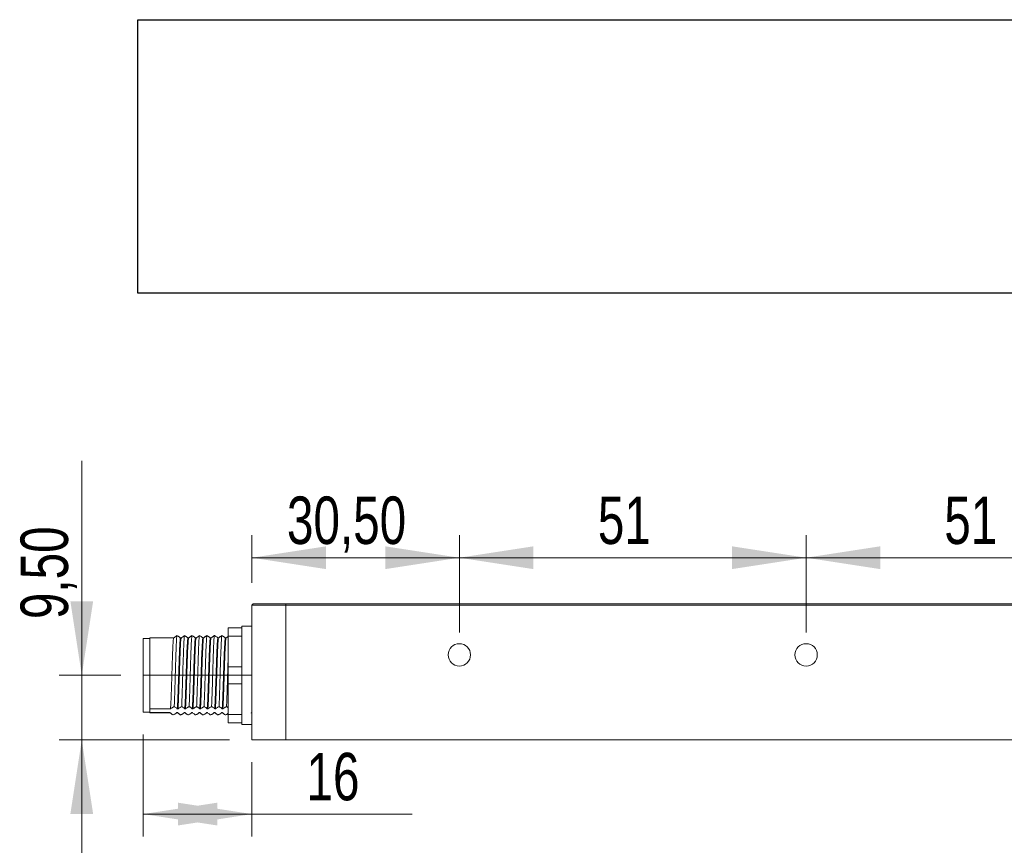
# Model space of a CAD drawing. Header units: millimetres. Extents: x 16 to 406, y 17 to 284.
# Tile 10 of 29: x 101 to 145, y 167 to 204. Entities that reach past the tile are written whole.
import ezdxf

# ---------------------------------------------------------------- set-up
doc = ezdxf.new("R2010")
doc.units = ezdxf.units.MM
doc.linetypes.add('CENTERX2', pattern=[20.32, 12.7, -2.54, 2.54, -2.54])
doc.styles.add('SLDTEXTSTYLE0', font='TXT', dxfattribs={"width": 0.75})
doc.dimstyles.new('SLDDIMSTYLE0', dxfattribs={"dimtxt": 2.116667, "dimasz": 3.302, "dimexe": 0, "dimexo": 0.0625, "dimgap": 0.529167, "dimtad": 1, "dimtoh": 1, "dimlfac": 3.3, "dimrnd": 1e-09, "dimzin": 12, "dimdsep": 46, "dimtxsty": 'SLDTEXTSTYLE0', "dimsah": 1, "dimcen": 0.09, "dimadec": 0, "dimazin": 0, "dimtfac": 1, "dimtofl": 0, "dimtmove": 0, "dimatfit": 3, "dimfxl": 0, "dimtolj": 1, "dimtzin": 12, "dimarcsym": 0})
doc.dimstyles.new('SLDDIMSTYLE2', dxfattribs={"dimtxt": 2.116667, "dimasz": 3.302, "dimexe": 0, "dimexo": 0.0625, "dimgap": 0.529167, "dimtad": 1, "dimtoh": 1, "dimlfac": 3.3, "dimrnd": 1e-09, "dimzin": 12, "dimdsep": 46, "dimtxsty": 'SLDTEXTSTYLE0', "dimsah": 1, "dimcen": 0.09, "dimadec": 0, "dimazin": 0, "dimtfac": 1, "dimtofl": 0, "dimtmove": 0, "dimatfit": 3, "dimfxl": 0, "dimtolj": 1, "dimtzin": 12, "dimarcsym": 0})
picture_1 = doc.add_image_def('image6.bmp', size_in_pixel=(285, 62))

# ---------------------------------------------------------------- blocks, each defined once
blk = doc.blocks.new('*D76')
at = {"color": 7, "linetype": 'Continuous', "lineweight": 0}
for p, q in [((104.228, 174.724), (104.228, 184.287)), ((105.966, 174.724), (103.228, 174.724)), ((104.228, 174.724), (104.228, 171.845)), ((110.815, 171.845), (103.228, 171.845)), ((104.228, 171.845), (104.228, 165.495))]:
    blk.add_line(p, q, dxfattribs=at)
for points in [[(104.228, 174.724), (104.736, 178.026), (103.72, 178.026)], [(104.228, 171.845), (103.72, 168.543), (104.736, 168.543)]]:
    blk.add_solid(points, dxfattribs=at)
at = {"color": 7, "linetype": 'Continuous', "lineweight": 0, "insert": (101.499, 177.229), "char_height": 2.1167, "attachment_point": 1, "rotation": 90, "style": 'SLDTEXTSTYLE0'}
blk.add_mtext('9,50', dxfattribs=at)
blk = doc.blocks.new('*D78')
at = {"color": 7, "linetype": 'Continuous', "lineweight": 0}
for p, q in [((106.966, 172.087), (106.966, 167.538)), ((111.815, 170.845), (111.815, 167.538)), ((106.966, 168.538), (111.815, 168.538)), ((111.815, 168.538), (118.958, 168.538))]:
    blk.add_line(p, q, dxfattribs=at)
for points in [[(106.966, 168.538), (110.268, 168.03), (110.268, 169.046)], [(111.815, 168.538), (108.513, 169.046), (108.513, 168.03)]]:
    blk.add_solid(points, dxfattribs=at)
at = {"color": 7, "linetype": 'Continuous', "lineweight": 0, "insert": (114.246, 171.267), "char_height": 2.1167, "attachment_point": 1, "style": 'SLDTEXTSTYLE0'}
blk.add_mtext('16', dxfattribs=at)
blk = doc.blocks.new('*D79')
at = {"color": 7, "linetype": 'Continuous', "lineweight": 0}
for p, q in [((111.815, 178.845), (111.815, 180.965)), ((121.057, 176.633), (121.057, 180.965)), ((121.057, 179.965), (111.815, 179.965))]:
    blk.add_line(p, q, dxfattribs=at)
for points in [[(111.815, 179.965), (115.117, 179.457), (115.117, 180.473)], [(121.057, 179.965), (117.755, 180.473), (117.755, 179.457)]]:
    blk.add_solid(points, dxfattribs=at)
at = {"color": 7, "linetype": 'Continuous', "lineweight": 0, "insert": (113.374, 182.693), "char_height": 2.1167, "attachment_point": 1, "style": 'SLDTEXTSTYLE0'}
blk.add_mtext('30,50', dxfattribs=at)
blk = doc.blocks.new('*D80')
at = {"color": 7, "linetype": 'Continuous', "lineweight": 0}
for p, q in [((121.057, 176.633), (121.057, 180.965)), ((136.512, 176.633), (136.512, 180.965)), ((121.057, 179.965), (136.512, 179.965))]:
    blk.add_line(p, q, dxfattribs=at)
for points in [[(121.057, 179.965), (124.359, 179.457), (124.359, 180.473)], [(136.512, 179.965), (133.21, 180.473), (133.21, 179.457)]]:
    blk.add_solid(points, dxfattribs=at)
at = {"color": 7, "linetype": 'Continuous', "lineweight": 0, "insert": (127.23, 182.693), "char_height": 2.1167, "attachment_point": 1, "style": 'SLDTEXTSTYLE0'}
blk.add_mtext('51', dxfattribs=at)
blk = doc.blocks.new('*D81')
at = {"color": 7, "linetype": 'Continuous', "lineweight": 0}
for p, q in [((136.512, 176.633), (136.512, 180.965)), ((151.966, 176.633), (151.966, 180.965)), ((136.512, 179.965), (151.966, 179.965))]:
    blk.add_line(p, q, dxfattribs=at)
for points in [[(136.512, 179.965), (139.814, 179.457), (139.814, 180.473)], [(151.966, 179.965), (148.664, 180.473), (148.664, 179.457)]]:
    blk.add_solid(points, dxfattribs=at)
at = {"color": 7, "linetype": 'Continuous', "lineweight": 0, "insert": (142.671, 182.693), "char_height": 2.1167, "attachment_point": 1, "style": 'SLDTEXTSTYLE0'}
blk.add_mtext('51', dxfattribs=at)

msp = doc.modelspace()

# ---------------------------------------------------------------- linework, layer by layer
at = {"color": 7, "linetype": 'Continuous', "lineweight": 15}
for p, q in [((111.8145, 177.845), (111.8751, 177.9056)), ((113.3297, 177.845), (111.8145, 177.845)), ((111.8145, 171.845), (111.8145, 177.845)), ((111.8751, 177.9056), (113.3297, 177.9056)), ((113.3297, 177.9056), (113.3297, 177.845)), ((113.3297, 177.9056), (159.6933, 177.9056)), ((113.3297, 177.845), (113.3297, 177.9056)), ((113.3297, 171.845), (113.3297, 177.845)), ((159.6933, 177.845), (113.3297, 177.845)), ((113.3297, 171.845), (113.3297, 177.845)), ((111.36, 176.9208), (111.36, 176.845)), ((110.7539, 176.845), (111.36, 176.845)), ((110.7539, 176.4663), (110.7539, 176.845)), ((111.36, 176.4663), (110.7539, 176.4663)), ((110.7539, 176.4663), (110.7539, 175.1026)), ((111.36, 176.845), (111.36, 176.4663)), ((111.36, 176.4663), (111.36, 176.2798)), ((106.9661, 176.141), (106.9661, 176.3602)), ((106.9661, 173.0875), (106.9661, 176.141)), ((107.2691, 173.2251), (107.2691, 176.3905)), ((111.36, 176.2798), (111.36, 175.2891)), ((110.7539, 175.1026), (111.36, 175.1026)), ((110.7539, 174.345), (110.7539, 175.1026)), ((111.36, 175.2891), (111.36, 175.1026)), ((111.36, 175.1026), (111.36, 174.345)), ((111.36, 174.345), (110.7539, 174.345)), ((110.7539, 174.345), (110.7539, 172.9814)), ((111.36, 174.345), (111.36, 174.1586)), ((111.36, 174.1586), (111.36, 173.1679)), ((107.2691, 173.2251), (108.1843, 173.2251)), ((107.2691, 173.2251), (107.2691, 173.1432)), ((107.2691, 173.1432), (107.2691, 173.0613)), ((108.1645, 173.0613), (107.2691, 173.0613)), ((107.2691, 173.0572), (107.2691, 173.0613)), ((108.4978, 173.0613), (108.4675, 173.0613)), ((108.4873, 173.2251), (108.5176, 173.2251)), ((108.8311, 173.0613), (108.8008, 173.0613)), ((108.8207, 173.2251), (108.851, 173.2251)), ((109.1645, 173.0613), (109.1342, 173.0613)), ((109.154, 173.2251), (109.1843, 173.2251)), ((109.4978, 173.0613), (109.4675, 173.0613)), ((109.4873, 173.2251), (109.5176, 173.2251)), ((109.8311, 173.0613), (109.8008, 173.0613)), ((109.8207, 173.2251), (109.851, 173.2251)), ((110.1645, 173.0613), (110.1342, 173.0613)), ((110.154, 173.2251), (110.1843, 173.2251)), ((110.4978, 173.0613), (110.4675, 173.0613)), ((110.4873, 173.2251), (110.5176, 173.2251)), ((110.7539, 172.9814), (111.36, 172.9814)), ((110.7539, 172.6026), (110.7539, 172.9814)), ((111.36, 173.1679), (111.36, 172.9814)), ((111.36, 172.9814), (111.36, 172.6026)), ((111.36, 172.6026), (110.7539, 172.6026)), ((111.36, 172.6026), (111.36, 172.5269)), ((111.8145, 171.845), (113.3297, 171.845)), ((113.3297, 171.845), (161.2085, 171.845))]:
    msp.add_line(p, q, dxfattribs=at)
at = {"color": 7, "linetype": 'CENTERX2', "lineweight": 0}
msp.add_line((106.9661, 174.7238), (111.8257, 174.7238), dxfattribs=at)
at = {"color": 7, "linetype": 'Continuous', "lineweight": 15}
for centre in [(121.057, 175.6329), (136.5115, 175.6329)]:
    msp.add_circle(centre, 0.5, dxfattribs=at)
for points in [[(111.8145, 176.9208), (111.36, 176.9208)], [(108.4705, 176.4909), (108.4548, 176.482)], [(108.8039, 176.4909), (108.7881, 176.482)], [(109.1372, 176.4909), (109.1219, 176.482)], [(109.4705, 176.4909), (109.4553, 176.482)], [(109.8039, 176.4909), (109.7886, 176.482)], [(110.1372, 176.4909), (110.1214, 176.482)], [(110.4705, 176.4909), (110.4553, 176.482)], [(107.2691, 176.3602), (106.9661, 176.3602)], [(108.3311, 176.3905), (107.2691, 176.3905)], [(108.3311, 176.3863), (108.325, 176.3889)], [(108.6317, 176.3899), (108.6107, 176.4067)], [(108.6645, 176.3905), (108.6303, 176.3905)], [(108.9651, 176.3899), (108.9441, 176.4067)], [(108.9978, 176.3905), (108.9637, 176.3905)], [(109.2984, 176.3899), (109.2774, 176.4067)], [(109.3311, 176.3905), (109.297, 176.3905)], [(109.6317, 176.3899), (109.6107, 176.4067)], [(109.6645, 176.3905), (109.6303, 176.3905)], [(109.9651, 176.3899), (109.9424, 176.4081)], [(109.9978, 176.3905), (109.9637, 176.3905)], [(110.2984, 176.3899), (110.2758, 176.4081)], [(110.3311, 176.3905), (110.297, 176.3905)], [(110.6317, 176.3899), (110.6107, 176.4067)], [(110.6645, 176.3905), (110.6303, 176.3905)], [(106.9661, 173.0875), (107.2691, 173.0875)], [(107.2691, 173.0572), (108.1606, 173.0572)], [(108.1645, 173.0613), (108.1606, 173.0659)], [(108.4441, 173.0409), (108.4651, 173.0577)], [(108.4637, 173.0572), (108.4978, 173.0572)], [(108.4675, 173.0613), (108.4651, 173.0642)], [(108.4978, 173.0613), (108.494, 173.0749)], [(108.6197, 172.9669), (108.6382, 172.9523)], [(108.7774, 173.0409), (108.7984, 173.0577)], [(108.797, 173.0572), (108.8311, 173.0572)], [(108.8008, 173.0613), (108.7984, 173.0699)], [(108.8311, 173.0613), (108.8273, 173.0714)], [(108.953, 172.9669), (108.9715, 172.9523)], [(109.1107, 173.0409), (109.1317, 173.0577)], [(109.1303, 173.0572), (109.1645, 173.0572)], [(109.1342, 173.0613), (109.1317, 173.0677)], [(109.1645, 173.0613), (109.1606, 173.0678)], [(109.2864, 172.9669), (109.3048, 172.9523)], [(109.4424, 173.0396), (109.4651, 173.0577)], [(109.4637, 173.0572), (109.4978, 173.0572)], [(109.4675, 173.0613), (109.4651, 173.0654)], [(109.4978, 173.0613), (109.494, 173.0641)], [(109.6197, 172.9669), (109.6382, 172.9523)], [(109.7774, 173.0409), (109.7984, 173.0577)], [(109.797, 173.0572), (109.8311, 173.0572)], [(109.8008, 173.0613), (109.7984, 173.0631)], [(109.8311, 173.0613), (109.8273, 173.0605)], [(109.953, 172.9669), (109.9715, 172.9523)], [(110.1107, 173.0409), (110.1317, 173.0577)], [(110.1303, 173.0572), (110.1645, 173.0572)], [(110.1342, 173.0613), (110.1317, 173.0608)], [(110.2864, 172.9669), (110.3048, 172.9523)], [(110.4424, 173.0396), (110.4651, 173.0577)], [(110.4637, 173.0572), (110.4978, 173.0572)], [(110.4675, 173.0613), (110.4651, 173.0584)], [(110.6197, 172.9669), (110.6382, 172.9523)], [(111.7774, 173.0409), (111.7984, 173.0577)], [(111.36, 172.5269), (111.8145, 172.5269)]]:
    msp.add_open_spline(points, degree=1, dxfattribs=at)
for points, knots in [([(108.4547, 176.4821), (108.4351, 176.4665), (108.3901, 176.4308), (108.3452, 176.3952), (108.3199, 176.3751)], [0, 0, 0, 0, 0.437764, 1, 1, 1, 1]), ([(108.4705, 176.4909), (108.4662, 176.4599), (108.4578, 176.3986), (108.4451, 176.1735), (108.4304, 175.8368), (108.4147, 175.3831), (108.4003, 174.8754), (108.3843, 174.3555), (108.369, 173.8669), (108.3573, 173.5299), (108.35, 173.3742), (108.3479, 173.3296)], [0, 0, 0, 0, 0.1022367, 0.2022374, 0.3275894, 0.453053, 0.5761297, 0.7020397, 0.826613, 0.95032, 1, 1, 1, 1]), ([(108.6342, 176.3863), (108.6241, 176.3953), (108.6039, 176.4133), (108.565, 176.4396), (108.521, 176.4656), (108.4874, 176.4824), (108.4705, 176.4909)], [0, 0, 0, 0, 0.2477781, 0.4965855, 0.7479664, 1, 1, 1, 1]), ([(108.7881, 176.4821), (108.7684, 176.4665), (108.7235, 176.4308), (108.6785, 176.3952), (108.6533, 176.3751)], [0, 0, 0, 0, 0.437764, 1, 1, 1, 1]), ([(108.8039, 176.4909), (108.8001, 176.465), (108.7927, 176.4138), (108.781, 176.2251), (108.7672, 175.9223), (108.7512, 175.4856), (108.7368, 174.9861), (108.721, 174.4648), (108.7054, 173.9668), (108.6929, 173.5827), (108.6845, 173.3997), (108.6813, 173.3296)], [0, 0, 0, 0, 0.089025, 0.1761274, 0.3007716, 0.4266415, 0.5496868, 0.6751915, 0.8004728, 0.9236234, 1, 1, 1, 1]), ([(108.9675, 176.3863), (108.9574, 176.3953), (108.9373, 176.4133), (108.9049, 176.4352), (108.8764, 176.4525), (108.8535, 176.4654), (108.8294, 176.4782), (108.8124, 176.4867), (108.8039, 176.4909)], [0, 0, 0, 0, 0.2477684, 0.496566, 0.6222173, 0.7479592, 0.8739447, 1, 1, 1, 1]), ([(109.1217, 176.4823), (109.1019, 176.4666), (109.0569, 176.4309), (109.0119, 176.3952), (108.9866, 176.3751)], [0, 0, 0, 0, 0.4390018, 1, 1, 1, 1]), ([(109.1066, 176.4732), (109.1031, 176.4712), (109.0884, 176.4628), (109.0658, 176.4476), (109.039, 176.4276), (109.0157, 176.4071), (109.0038, 176.3933), (108.9978, 176.3863)], [0, 0, 0, 0, 0.0715201, 0.3023704, 0.5336633, 0.7665161, 1, 1, 1, 1]), ([(109.1372, 176.4909), (109.131, 176.4389), (109.1197, 176.3441), (109.104, 176.0009), (109.0878, 175.5858), (109.0732, 175.0956), (109.0578, 174.5753), (109.0419, 174.0695), (109.0284, 173.6376), (109.0189, 173.426), (109.0146, 173.3296)], [0, 0, 0, 0, 0.14975277, 0.27359762, 0.39972121, 0.52322312, 0.64817329, 0.77401643, 0.89709725, 1, 1, 1, 1]), ([(109.3008, 176.3863), (109.2908, 176.3953), (109.2706, 176.4133), (109.2317, 176.4396), (109.1876, 176.4656), (109.154, 176.4824), (109.1372, 176.4909)], [0, 0, 0, 0, 0.2477781, 0.4965855, 0.7479664, 1, 1, 1, 1]), ([(109.455, 176.4823), (109.4353, 176.4666), (109.3902, 176.4309), (109.3452, 176.3952), (109.3199, 176.3751)], [0, 0, 0, 0, 0.4390018, 1, 1, 1, 1]), ([(109.4705, 176.4909), (109.4654, 176.4508), (109.4551, 176.371), (109.4406, 176.0774), (109.4246, 175.6819), (109.4095, 175.2037), (109.3946, 174.6861), (109.3785, 174.1746), (109.3638, 173.6943), (109.3533, 173.453), (109.3479, 173.3296)], [0, 0, 0, 0, 0.1238592, 0.247107, 0.3731589, 0.4974313, 0.6215181, 0.7476012, 0.870934, 1, 1, 1, 1]), ([(109.6342, 176.3863), (109.6241, 176.3953), (109.6039, 176.4133), (109.565, 176.4396), (109.521, 176.4656), (109.4874, 176.4824), (109.4705, 176.4909)], [0, 0, 0, 0, 0.2477781, 0.4965855, 0.7479664, 1, 1, 1, 1]), ([(109.7884, 176.4823), (109.7686, 176.4666), (109.7236, 176.4309), (109.6785, 176.3952), (109.6533, 176.3751)], [0, 0, 0, 0, 0.4390018, 1, 1, 1, 1]), ([(109.7732, 176.4732), (109.7698, 176.4712), (109.755, 176.4628), (109.7325, 176.4476), (109.7056, 176.4276), (109.6824, 176.4071), (109.6705, 176.3933), (109.6645, 176.3863)], [0, 0, 0, 0, 0.07152013, 0.30237044, 0.53366327, 0.76651607, 1, 1, 1, 1]), ([(109.8039, 176.4909), (109.7998, 176.4616), (109.7905, 176.3955), (109.7772, 176.1489), (109.7613, 175.7743), (109.7459, 175.3099), (109.7313, 174.7971), (109.7152, 174.2816), (109.6992, 173.753), (109.6877, 173.4808), (109.6813, 173.3296)], [0, 0, 0, 0, 0.0976333, 0.2207157, 0.3464858, 0.4715858, 0.5949842, 0.7210968, 0.8451125, 1, 1, 1, 1]), ([(109.9527, 176.3976), (109.9356, 176.4117), (109.9076, 176.4348), (109.8541, 176.4655), (109.8206, 176.4824), (109.8039, 176.4909)], [0, 0, 0, 0, 0.4371174, 0.7181938, 1, 1, 1, 1]), ([(110.1214, 176.4821), (110.1017, 176.4665), (110.0568, 176.4308), (110.0119, 176.3952), (109.9866, 176.3751)], [0, 0, 0, 0, 0.437764, 1, 1, 1, 1]), ([(110.1372, 176.4909), (110.1342, 176.4712), (110.1261, 176.4176), (110.1137, 176.2151), (110.0981, 175.8629), (110.0823, 175.4141), (110.0679, 174.9087), (110.052, 174.3881), (110.0379, 173.941), (110.0261, 173.5829), (110.0185, 173.4147), (110.0146, 173.3296)], [0, 0, 0, 0, 0.0710535, 0.1942822, 0.3194392, 0.4450428, 0.5680609, 0.6938674, 0.8186703, 0.9083279, 1, 1, 1, 1]), ([(110.286, 176.3976), (110.2689, 176.4117), (110.2409, 176.4348), (110.1874, 176.4655), (110.154, 176.4824), (110.1372, 176.4909)], [0, 0, 0, 0, 0.43711744, 0.71819378, 1, 1, 1, 1]), ([(110.455, 176.4823), (110.4353, 176.4666), (110.3902, 176.4309), (110.3452, 176.3952), (110.3199, 176.3751)], [0, 0, 0, 0, 0.4390018, 1, 1, 1, 1]), ([(110.4399, 176.4732), (110.4364, 176.4712), (110.4106, 176.4563), (110.3698, 176.4276), (110.3441, 176.4001), (110.3311, 176.3863)], [0, 0, 0, 0, 0.0715398, 0.5336964, 1, 1, 1, 1]), ([(110.4705, 176.4909), (110.4687, 176.4797), (110.4616, 176.4373), (110.45, 176.2757), (110.4349, 175.947), (110.4189, 175.5159), (110.4044, 175.0192), (110.3888, 174.4979), (110.3739, 174.0247), (110.3611, 173.6225), (110.3523, 173.428), (110.3479, 173.3296)], [0, 0, 0, 0, 0.0443189, 0.1681867, 0.2925927, 0.4185568, 0.5416898, 0.6670455, 0.792513, 0.8951283, 1, 1, 1, 1]), ([(110.6342, 176.3863), (110.6241, 176.3953), (110.6039, 176.4133), (110.565, 176.4396), (110.521, 176.4656), (110.4874, 176.4824), (110.4705, 176.4909)], [0, 0, 0, 0, 0.2477781, 0.4965855, 0.7479664, 1, 1, 1, 1]), ([(110.7539, 176.455), (110.7456, 176.4484), (110.7121, 176.4218), (110.6785, 176.3952), (110.6533, 176.3751)], [0, 0, 0, 0, 0.2471329, 1, 1, 1, 1]), ([(108.32, 176.3603), (108.3163, 176.3449), (108.3075, 176.3075), (108.2946, 176.0941), (108.2789, 175.7618), (108.2632, 175.3382), (108.2487, 174.8652), (108.2328, 174.3802), (108.2176, 173.9258), (108.2019, 173.5062), (108.1905, 173.3238), (108.1843, 173.2251)], [0, 0, 0, 0, 0.0783215, 0.1898818, 0.3034565, 0.4171323, 0.5286449, 0.6427253, 0.7555942, 0.867678, 1, 1, 1, 1]), ([(108.6303, 176.3879), (108.6296, 176.3885), (108.6236, 176.393), (108.612, 176.3181), (108.5976, 176.098), (108.5819, 175.7608), (108.5662, 175.3385), (108.5518, 174.8651), (108.5358, 174.3803), (108.5206, 173.9258), (108.5049, 173.5062), (108.4935, 173.3238), (108.4873, 173.2251)], [0, 0, 0, 0, 0.01638548, 0.12476117, 0.23070036, 0.33855245, 0.44650067, 0.55239454, 0.66072692, 0.76790881, 0.87434519, 1, 1, 1, 1]), ([(108.6533, 176.3577), (108.6508, 176.351), (108.6431, 176.3305), (108.631, 176.1504), (108.6157, 175.842), (108.5997, 175.4338), (108.5853, 174.9683), (108.5695, 174.4827), (108.5539, 174.0168), (108.541, 173.6531), (108.5284, 173.3883), (108.5212, 173.2795), (108.5176, 173.2251)], [0, 0, 0, 0, 0.0539624, 0.1659499, 0.2788624, 0.3928856, 0.5043494, 0.6180416, 0.7315315, 0.8430906, 0.9215521, 1, 1, 1, 1]), ([(108.6645, 176.3863), (108.6635, 176.3895), (108.6623, 176.3938), (108.661, 176.3879), (108.6607, 176.3864)], [0, 0, 0, 0, 0.7474521, 1, 1, 1, 1]), ([(108.9637, 176.3864), (108.9587, 176.376), (108.9485, 176.3547), (108.934, 176.1532), (108.9187, 175.8413), (108.9027, 175.434), (108.8883, 174.9683), (108.8726, 174.4827), (108.8569, 174.0168), (108.844, 173.6531), (108.8315, 173.3883), (108.8243, 173.2795), (108.8207, 173.2251)], [0, 0, 0, 0, 0.1017663, 0.208095, 0.3153019, 0.4235635, 0.5293949, 0.6373422, 0.7450974, 0.8510194, 0.9255162, 1, 1, 1, 1]), ([(108.9866, 176.3614), (108.9851, 176.3594), (108.9786, 176.3503), (108.9672, 176.1995), (108.9524, 175.9179), (108.9363, 175.5265), (108.9217, 175.0706), (108.9063, 174.5857), (108.8904, 174.1124), (108.877, 173.72), (108.8635, 173.4166), (108.8551, 173.289), (108.851, 173.2251)], [0, 0, 0, 0, 0.0313174, 0.1423633, 0.2545061, 0.368713, 0.4805452, 0.5936892, 0.707642, 0.8190928, 0.9093944, 1, 1, 1, 1]), ([(109.297, 176.3778), (109.2931, 176.3754), (109.284, 176.3698), (109.2702, 176.2032), (109.2555, 175.9169), (109.2394, 175.5267), (109.2247, 175.0705), (109.2093, 174.5857), (109.1934, 174.1123), (109.18, 173.72), (109.1665, 173.4166), (109.1582, 173.289), (109.154, 173.2251)], [0, 0, 0, 0, 0.080429, 0.1858449, 0.2923022, 0.4007188, 0.5068812, 0.6142889, 0.7224644, 0.8282647, 0.9139881, 1, 1, 1, 1]), ([(109.3199, 176.3667), (109.319, 176.3656), (109.3136, 176.3591), (109.303, 176.2367), (109.2891, 175.9892), (109.2731, 175.616), (109.258, 175.1713), (109.2431, 174.689), (109.227, 174.2102), (109.213, 173.7896), (109.1985, 173.4455), (109.1891, 173.2988), (109.1843, 173.2251)], [0, 0, 0, 0, 0.0191542, 0.1187743, 0.2303909, 0.3445478, 0.4570927, 0.5694695, 0.6836546, 0.7953483, 0.8972744, 1, 1, 1, 1]), ([(109.6303, 176.3796), (109.627, 176.3784), (109.6191, 176.3756), (109.606, 176.2408), (109.5921, 175.988), (109.5761, 175.6163), (109.561, 175.1712), (109.5461, 174.689), (109.53, 174.2102), (109.516, 173.7896), (109.5015, 173.4455), (109.4921, 173.2988), (109.4873, 173.2251)], [0, 0, 0, 0, 0.06891328, 0.16347957, 0.26943383, 0.37779943, 0.48463487, 0.59131067, 0.6997031, 0.80573047, 0.90248574, 1, 1, 1, 1]), ([(109.6533, 176.372), (109.6529, 176.3717), (109.6486, 176.3671), (109.639, 176.2698), (109.6257, 176.0559), (109.6098, 175.7022), (109.5943, 175.2704), (109.5798, 174.7925), (109.5637, 174.3102), (109.5488, 173.8611), (109.5337, 173.4832), (109.5229, 173.2975), (109.5177, 173.2259), (109.5176, 173.2251)], [0, 0, 0, 0, 0.00696709, 0.09493152, 0.2063949, 0.32029286, 0.4335838, 0.54533342, 0.65954166, 0.77185034, 0.88448982, 0.99864152, 1, 1, 1, 1]), ([(109.9637, 176.3814), (109.9609, 176.3812), (109.9541, 176.3806), (109.942, 176.2745), (109.9287, 176.0545), (109.9129, 175.7025), (109.8974, 175.2703), (109.8828, 174.7925), (109.8667, 174.3102), (109.8518, 173.8611), (109.8367, 173.4832), (109.826, 173.2975), (109.8207, 173.2259), (109.8207, 173.2251)], [0, 0, 0, 0, 0.0573751, 0.1408743, 0.2466796, 0.3547959, 0.462336, 0.5684131, 0.6768239, 0.7834316, 0.8903533, 0.9987105, 1, 1, 1, 1]), ([(109.9866, 176.3443), (109.9833, 176.3377), (109.9748, 176.3207), (109.9622, 176.1095), (109.9466, 175.7869), (109.9308, 175.367), (109.9164, 174.8962), (109.9005, 174.4112), (109.8851, 173.9516), (109.8704, 173.5564), (109.8585, 173.3317), (109.8521, 173.2416), (109.851, 173.2251)], [0, 0, 0, 0, 0.070653, 0.1823346, 0.2957644, 0.409599, 0.5210897, 0.6351083, 0.7482171, 0.8601369, 0.9743814, 1, 1, 1, 1]), ([(110.297, 176.372), (110.2912, 176.3638), (110.2802, 176.348), (110.2652, 176.1123), (110.2496, 175.7861), (110.2338, 175.3672), (110.2194, 174.8961), (110.2035, 174.4112), (110.1881, 173.9516), (110.1735, 173.5564), (110.1615, 173.3317), (110.1552, 173.2416), (110.154, 173.2251)], [0, 0, 0, 0, 0.1176906, 0.2237196, 0.3314083, 0.4394813, 0.5453291, 0.6535768, 0.7609607, 0.8672159, 0.9756781, 1, 1, 1, 1]), ([(110.3199, 176.3547), (110.3178, 176.3513), (110.3104, 176.3394), (110.2985, 176.1653), (110.2834, 175.8655), (110.2674, 175.4618), (110.2529, 174.9991), (110.2372, 174.5135), (110.2215, 174.0452), (110.2071, 173.6339), (110.1941, 173.368), (110.1866, 173.2585), (110.1843, 173.2251)], [0, 0, 0, 0, 0.0465536, 0.1587832, 0.2715007, 0.3856302, 0.497194, 0.6107722, 0.7244516, 0.8359676, 0.9500515, 1, 1, 1, 1]), ([(110.6303, 176.3755), (110.6257, 176.3712), (110.6158, 176.362), (110.6015, 176.1686), (110.5864, 175.8646), (110.5704, 175.4621), (110.5559, 174.9991), (110.5403, 174.5135), (110.5245, 174.0452), (110.5101, 173.6339), (110.4971, 173.368), (110.4896, 173.2585), (110.4873, 173.2251)], [0, 0, 0, 0, 0.0948602, 0.2014037, 0.3084103, 0.4167574, 0.5226688, 0.6304925, 0.7384123, 0.8442783, 0.9525822, 1, 1, 1, 1]), ([(110.6533, 176.3653), (110.6522, 176.364), (110.646, 176.3561), (110.6348, 176.2153), (110.6201, 175.9398), (110.604, 175.5537), (110.5893, 175.101), (110.574, 174.6167), (110.558, 174.1415), (110.5436, 173.7156), (110.5297, 173.4062), (110.5211, 173.2764), (110.5176, 173.2251)], [0, 0, 0, 0, 0.0222742, 0.1352909, 0.2472478, 0.3614726, 0.4734916, 0.5864359, 0.7004913, 0.8119864, 0.9257106, 1, 1, 1, 1]), ([(110.7539, 175.5444), (110.7495, 175.4067), (110.7402, 175.1121), (110.7255, 174.6074), (110.7099, 174.1109), (110.696, 173.663), (110.6862, 173.4415), (110.6813, 173.3296)], [0, 0, 0, 0, 0.1841547, 0.3941325, 0.6061753, 0.8012672, 1, 1, 1, 1]), ([(108.3039, 172.9568), (108.2899, 172.9647), (108.2646, 172.9789), (108.2324, 173.0001), (108.2057, 173.0201), (108.1824, 173.0405), (108.1704, 173.0544), (108.1645, 173.0613)], [0, 0, 0, 0, 0.2340375, 0.4244807, 0.615289, 0.8073842, 1, 1, 1, 1]), ([(108.1843, 173.2251), (108.2058, 173.243), (108.2382, 173.2699), (108.2977, 173.3043), (108.3312, 173.3212), (108.3479, 173.3296)], [0, 0, 0, 0, 0.4964608, 0.7479039, 1, 1, 1, 1]), ([(108.4675, 173.0613), (108.4574, 173.0524), (108.4373, 173.0344), (108.3983, 173.0081), (108.3543, 172.9821), (108.3207, 172.9652), (108.3039, 172.9568)], [0, 0, 0, 0, 0.2477781, 0.4965855, 0.7479664, 1, 1, 1, 1]), ([(108.3479, 173.3296), (108.3619, 173.3218), (108.3985, 173.3011), (108.4489, 173.2665), (108.4745, 173.2389), (108.4873, 173.2251)], [0, 0, 0, 0, 0.23409075, 0.61533487, 1, 1, 1, 1]), ([(108.6372, 172.9568), (108.6232, 172.9647), (108.5979, 172.9789), (108.5657, 173.0001), (108.539, 173.0201), (108.5157, 173.0405), (108.5038, 173.0544), (108.4978, 173.0613)], [0, 0, 0, 0, 0.2340375, 0.4244807, 0.615289, 0.8073842, 1, 1, 1, 1]), ([(108.5176, 173.2251), (108.5392, 173.243), (108.5716, 173.2699), (108.631, 173.3043), (108.6645, 173.3212), (108.6813, 173.3296)], [0, 0, 0, 0, 0.4964608, 0.7479039, 1, 1, 1, 1]), ([(108.8008, 173.0613), (108.7908, 173.0524), (108.7706, 173.0344), (108.7317, 173.0081), (108.6876, 172.9821), (108.654, 172.9652), (108.6372, 172.9568)], [0, 0, 0, 0, 0.2477781, 0.4965855, 0.7479664, 1, 1, 1, 1]), ([(108.6813, 173.3296), (108.6952, 173.3218), (108.7318, 173.3011), (108.7822, 173.2665), (108.8078, 173.2389), (108.8207, 173.2251)], [0, 0, 0, 0, 0.2340907, 0.6153349, 1, 1, 1, 1]), ([(108.9705, 172.9568), (108.9566, 172.9647), (108.9312, 172.9789), (108.899, 173.0001), (108.8723, 173.0201), (108.8491, 173.0405), (108.8371, 173.0544), (108.8311, 173.0613)], [0, 0, 0, 0, 0.23403753, 0.42448073, 0.61528898, 0.80738417, 1, 1, 1, 1]), ([(108.851, 173.2251), (108.861, 173.2341), (108.8812, 173.252), (108.9136, 173.274), (108.9421, 173.2913), (108.965, 173.3042), (108.9891, 173.317), (109.0061, 173.3254), (109.0146, 173.3296)], [0, 0, 0, 0, 0.2477684, 0.496566, 0.6222173, 0.7479592, 0.8739447, 1, 1, 1, 1]), ([(109.1342, 173.0613), (109.1241, 173.0524), (109.1039, 173.0344), (109.065, 173.0081), (109.021, 172.9821), (108.9874, 172.9652), (108.9705, 172.9568)], [0, 0, 0, 0, 0.2477781, 0.4965855, 0.7479664, 1, 1, 1, 1]), ([(109.0146, 173.3296), (109.0217, 173.3257), (109.0358, 173.3179), (109.0599, 173.3035), (109.0861, 173.2864), (109.1128, 173.2663), (109.1361, 173.2459), (109.148, 173.2321), (109.154, 173.2251)], [0, 0, 0, 0, 0.1169934, 0.2340499, 0.42449, 0.6152952, 0.8073873, 1, 1, 1, 1]), ([(109.3039, 172.9568), (109.29, 172.9647), (109.2533, 172.9853), (109.2029, 173.02), (109.1773, 173.0475), (109.1645, 173.0613)], [0, 0, 0, 0, 0.2340907, 0.6153349, 1, 1, 1, 1]), ([(109.1843, 173.2251), (109.1944, 173.2341), (109.2146, 173.252), (109.2469, 173.274), (109.2754, 173.2913), (109.2983, 173.3042), (109.3224, 173.317), (109.3394, 173.3254), (109.3479, 173.3296)], [0, 0, 0, 0, 0.2477684, 0.496566, 0.6222173, 0.7479592, 0.8739447, 1, 1, 1, 1]), ([(109.4675, 173.0613), (109.446, 173.0435), (109.4136, 173.0165), (109.3542, 172.9821), (109.3207, 172.9652), (109.3039, 172.9568)], [0, 0, 0, 0, 0.49646077, 0.74790392, 1, 1, 1, 1]), ([(109.3479, 173.3296), (109.355, 173.3257), (109.3692, 173.3179), (109.3932, 173.3035), (109.4195, 173.2864), (109.4461, 173.2663), (109.4694, 173.2459), (109.4814, 173.2321), (109.4873, 173.2251)], [0, 0, 0, 0, 0.1169934, 0.2340499, 0.42449, 0.6152952, 0.8073873, 1, 1, 1, 1]), ([(109.6372, 172.9568), (109.6232, 172.9647), (109.5979, 172.9789), (109.5657, 173.0001), (109.539, 173.0201), (109.5157, 173.0405), (109.5038, 173.0544), (109.4978, 173.0613)], [0, 0, 0, 0, 0.2340375, 0.4244807, 0.615289, 0.8073842, 1, 1, 1, 1]), ([(109.5176, 173.2251), (109.5392, 173.243), (109.5716, 173.2699), (109.631, 173.3043), (109.6645, 173.3212), (109.6813, 173.3296)], [0, 0, 0, 0, 0.4964608, 0.7479039, 1, 1, 1, 1]), ([(109.8008, 173.0613), (109.7908, 173.0524), (109.7706, 173.0344), (109.7317, 173.0081), (109.6876, 172.9821), (109.654, 172.9652), (109.6372, 172.9568)], [0, 0, 0, 0, 0.2477781, 0.4965855, 0.7479664, 1, 1, 1, 1]), ([(109.6813, 173.3296), (109.6952, 173.3218), (109.7318, 173.3011), (109.7822, 173.2665), (109.8078, 173.2389), (109.8207, 173.2251)], [0, 0, 0, 0, 0.2340907, 0.6153349, 1, 1, 1, 1]), ([(109.9705, 172.9568), (109.9566, 172.9647), (109.92, 172.9853), (109.8696, 173.02), (109.844, 173.0475), (109.8311, 173.0613)], [0, 0, 0, 0, 0.2340907, 0.6153349, 1, 1, 1, 1]), ([(109.851, 173.2251), (109.8725, 173.243), (109.9049, 173.2699), (109.9643, 173.3043), (109.9978, 173.3212), (110.0146, 173.3296)], [0, 0, 0, 0, 0.4964608, 0.7479039, 1, 1, 1, 1]), ([(110.1342, 173.0613), (110.1241, 173.0524), (110.1039, 173.0344), (110.065, 173.0081), (110.021, 172.9821), (109.9874, 172.9652), (109.9705, 172.9568)], [0, 0, 0, 0, 0.2477781, 0.4965855, 0.7479664, 1, 1, 1, 1]), ([(110.0146, 173.3296), (110.0285, 173.3218), (110.0651, 173.3011), (110.1156, 173.2665), (110.1412, 173.2389), (110.154, 173.2251)], [0, 0, 0, 0, 0.2340907, 0.6153349, 1, 1, 1, 1]), ([(110.1645, 173.0613), (110.1633, 173.057), (110.162, 173.0523), (110.1608, 173.058), (110.1607, 173.0585)], [0, 0, 0, 0, 0.9210922, 1, 1, 1, 1]), ([(110.3039, 172.9568), (110.2899, 172.9647), (110.2646, 172.9789), (110.2324, 173.0001), (110.2057, 173.0201), (110.1824, 173.0405), (110.1704, 173.0544), (110.1645, 173.0613)], [0, 0, 0, 0, 0.2340375, 0.4244807, 0.615289, 0.8073842, 1, 1, 1, 1]), ([(110.1843, 173.2251), (110.2058, 173.243), (110.2382, 173.2699), (110.2977, 173.3043), (110.3312, 173.3212), (110.3479, 173.3296)], [0, 0, 0, 0, 0.4964608, 0.7479039, 1, 1, 1, 1]), ([(110.4675, 173.0613), (110.446, 173.0435), (110.4136, 173.0165), (110.3542, 172.9821), (110.3207, 172.9652), (110.3039, 172.9568)], [0, 0, 0, 0, 0.4964608, 0.7479039, 1, 1, 1, 1]), ([(110.3479, 173.3296), (110.3619, 173.3218), (110.3985, 173.3011), (110.4489, 173.2665), (110.4745, 173.2389), (110.4873, 173.2251)], [0, 0, 0, 0, 0.2340907, 0.6153349, 1, 1, 1, 1]), ([(110.4978, 173.0613), (110.4977, 173.0612), (110.4965, 173.0584), (110.4952, 173.0642), (110.494, 173.0697)], [0, 0, 0, 0, 0.0491036, 1, 1, 1, 1]), ([(110.6372, 172.9568), (110.6232, 172.9647), (110.5979, 172.9789), (110.5657, 173.0001), (110.539, 173.0201), (110.5157, 173.0405), (110.5038, 173.0544), (110.4978, 173.0613)], [0, 0, 0, 0, 0.2340375, 0.4244807, 0.615289, 0.8073842, 1, 1, 1, 1]), ([(110.5176, 173.2251), (110.5277, 173.2341), (110.5479, 173.252), (110.5803, 173.274), (110.6088, 173.2913), (110.6317, 173.3042), (110.6557, 173.317), (110.6728, 173.3254), (110.6813, 173.3296)], [0, 0, 0, 0, 0.24776842, 0.49656604, 0.62221731, 0.7479592, 0.8739447, 1, 1, 1, 1]), ([(110.7539, 173.0257), (110.7466, 173.0198), (110.7281, 173.005), (110.6872, 172.9821), (110.6539, 172.9652), (110.6372, 172.9568)], [0, 0, 0, 0, 0.2446629, 0.6218417, 1, 1, 1, 1]), ([(110.6813, 173.3296), (110.6955, 173.3218), (110.7226, 173.3068), (110.7438, 173.2912), (110.7539, 173.2838)], [0, 0, 0, 0, 0.5229461, 1, 1, 1, 1])]:
    msp.add_open_spline(points, degree=3, knots=knots, dxfattribs=at)

# ---------------------------------------------------------------- dimensions: what is measured, and where the dimension line sits
at = {"color": 7, "linetype": 'Continuous', "lineweight": 0}
dim = msp.add_linear_dim(base=(104.2277, 171.845), p1=(106.9661, 174.7238), p2=(111.8145, 171.845), angle=90, dimstyle='SLDDIMSTYLE2', dxfattribs=at)
dim.commit()
dim.dimension.update_dxf_attribs({"geometry": '*D76', "text_midpoint": (104.2277, 179.9646), "dimtype": 160})
for base, p1, p2, picture, middle in [((111.8145, 179.9646), (121.057, 175.6329), (111.8145, 177.845), '*D79', (116.8906, 179.9646)), ((136.5115, 179.9646), (121.057, 175.6329), (136.5115, 175.6329), '*D80', (128.793, 179.9646)), ((151.9661, 179.9646), (136.5115, 175.6329), (151.9661, 175.6329), '*D81', (144.2334, 179.9646)), ((111.8145, 168.5381), (106.9661, 173.0875), (111.8145, 171.845), '*D78', (115.8083, 168.5381))]:
    dim = msp.add_linear_dim(base=base, p1=p1, p2=p2, dimstyle='SLDDIMSTYLE0', dxfattribs=at)
    dim.commit()
    dim.dimension.update_dxf_attribs({"geometry": picture, "text_midpoint": middle, "dimtype": 160})

# ---------------------------------------------------------------- pictures from other files: only their frames are drawn
image = msp.add_image(picture_1, insert=(106.7276, 191.7623), size_in_units=(56.0106, 12.1848))
image.dxf.flags = 7

doc.saveas('drawing.dxf')
